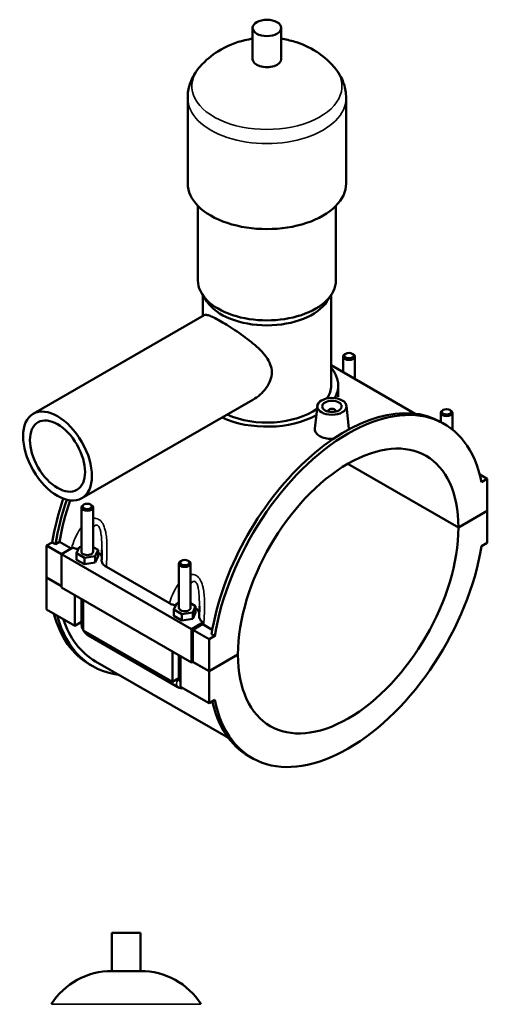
# Model space of a CAD drawing. Header units: millimetres. Extents: x 0 to 974, y -206 to 1211.
# Tile 9 of 9: x 734 to 974, y 608 to 1113. Entities that reach past the tile are written whole.
import ezdxf

# ---------------------------------------------------------------- set-up
doc = ezdxf.new("R2010")
doc.units = ezdxf.units.MM
doc.layers.add('Visible (ISO)', color=7, linetype='Continuous', lineweight=50)
doc.layers.add('Visible Narrow (ISO)', color=7, linetype='Continuous', lineweight=35)

msp = doc.modelspace()

# ---------------------------------------------------------------- linework, layer by layer
at = {"layer": 'Visible (ISO)'}
for p, q in [((853.36, 1092.995), (853.36, 1108.953)), ((868, 1092.995), (868, 1108.953)), ((820.013, 1029.161), (820.013, 1073.047)), ((901.346, 1029.161), (901.346, 1073.047)), ((825.3, 979.29), (825.3, 1017.614)), ((896.06, 979.29), (896.06, 1017.614)), ((829.85, 968.62), (827.567, 972.115)), ((827.74, 961.047), (827.74, 971.85)), ((891.509, 968.62), (893.793, 972.115)), ((893.62, 925.43), (893.62, 971.85)), ((740.724, 910.937), (828.535, 961.505)), ((899.823, 932.307), (899.823, 940.319)), ((901.12, 941.783), (900.694, 941.536)), ((904.527, 941.783), (904.953, 941.536)), ((905.823, 928.851), (905.823, 940.319)), ((893.62, 935.879), (936.769, 911.031)), ((897.28, 919.647), (897.28, 925.43)), ((765.675, 867.608), (853.486, 918.175)), ((886.569, 915.045), (885.332, 903.5)), ((901.541, 915.045), (902.783, 903.46)), ((892.055, 912.14), (892.055, 912.326)), ((896.055, 912.14), (896.055, 912.326)), ((949.886, 911.49), (949.886, 906.8)), ((951.183, 912.954), (950.757, 912.707)), ((954.59, 912.954), (955.016, 912.707)), ((955.886, 911.49), (955.886, 902.908)), ((951.743, 905.731), (950.075, 906.692)), ((958.968, 852.578), (902.145, 885.3)), ((902.216, 885.341), (958.968, 852.66)), ((969.967, 879.738), (973.817, 877.521)), ((973.817, 877.521), (970.873, 875.826)), ((973.817, 861.211), (973.817, 877.521)), ((766.769, 864.416), (766.344, 864.169)), ((770.177, 864.416), (770.603, 864.169)), ((765.473, 862.952), (765.473, 840.238)), ((771.473, 862.952), (771.473, 840.238)), ((958.968, 852.66), (973.817, 861.211)), ((973.817, 861.129), (958.968, 852.578)), ((973.746, 861.17), (973.817, 861.129)), ((973.817, 844.819), (973.817, 861.129)), ((747.543, 843.317), (750.487, 845.012)), ((752.156, 844.051), (750.487, 845.012)), ((754.236, 845.249), (752.156, 844.051)), ((760.202, 841.814), (754.236, 845.249)), ((970.873, 843.124), (973.817, 844.819)), ((747.543, 843.317), (755.179, 838.919)), ((747.543, 827.007), (747.543, 843.317)), ((761.089, 842.325), (755.179, 838.922)), ((755.179, 838.922), (821.93, 800.483)), ((755.179, 838.922), (755.179, 821.795)), ((762.896, 839.377), (764.391, 842.589)), ((762.896, 836.107), (762.896, 839.377)), ((766.979, 837.026), (762.896, 839.377)), ((764.391, 842.589), (765.473, 842.756)), ((771.473, 842.582), (774.05, 841.098)), ((774.05, 841.098), (772.556, 837.887)), ((774.05, 837.828), (774.05, 841.098)), ((762.896, 836.107), (766.979, 833.756)), ((772.556, 837.887), (766.979, 837.026)), ((766.979, 833.756), (766.979, 837.026)), ((766.979, 833.756), (772.556, 834.617)), ((772.556, 834.617), (772.556, 837.887)), ((772.556, 834.617), (774.05, 837.828)), ((815.536, 811.408), (815.536, 834.123)), ((816.833, 835.587), (816.407, 835.339)), ((820.24, 835.587), (820.666, 835.339)), ((821.536, 811.408), (821.536, 834.123)), ((778.266, 832.407), (810.617, 813.778)), ((747.543, 827.007), (755.179, 822.609)), ((747.543, 826.925), (747.614, 826.966)), ((747.543, 810.615), (747.543, 826.925)), ((755.179, 822.527), (747.543, 826.925)), ((755.179, 821.795), (821.93, 783.355)), ((762.109, 802.227), (762.109, 817.804)), ((765.473, 815.867), (765.473, 803.448)), ((766.352, 815.361), (766.352, 799.783)), ((812.959, 810.548), (814.454, 813.759)), ((814.454, 813.759), (815.536, 813.926)), ((821.536, 813.753), (824.113, 812.269)), ((747.543, 810.615), (762.109, 802.227)), ((812.959, 807.278), (812.959, 810.548)), ((817.042, 808.197), (812.959, 810.548)), ((822.619, 809.057), (817.042, 808.197)), ((824.113, 812.269), (822.619, 809.057)), ((822.619, 805.787), (822.619, 809.057)), ((822.619, 805.787), (824.113, 808.999)), ((824.113, 808.999), (824.113, 812.269)), ((765.473, 804.164), (762.109, 802.227)), ((812.959, 807.278), (817.042, 804.927)), ((817.042, 804.927), (817.042, 808.197)), ((817.042, 804.927), (822.619, 805.787)), ((821.93, 800.483), (827.84, 803.886)), ((766.352, 799.783), (812.172, 773.397)), ((821.93, 783.355), (821.93, 800.483)), ((827.696, 802.985), (822.637, 800.072)), ((822.637, 800.072), (830.981, 795.268)), ((822.637, 800.072), (822.637, 783.762)), ((832.63, 800.105), (828.276, 802.613)), ((769.097, 797.174), (814.918, 770.788)), ((833.926, 796.963), (830.981, 795.268)), ((830.981, 795.268), (830.981, 778.958)), ((833.926, 796.963), (832.257, 797.924)), ((812.172, 773.397), (812.172, 788.975)), ((772.722, 783.94), (840.955, 744.647)), ((815.536, 774.619), (815.536, 787.037)), ((816.415, 786.531), (816.415, 770.954)), ((822.637, 783.762), (821.93, 783.355)), ((830.981, 778.876), (822.566, 783.722)), ((822.637, 783.762), (830.981, 778.958)), ((830.981, 778.958), (845.831, 787.509)), ((845.831, 787.427), (830.981, 778.876)), ((845.76, 787.468), (845.831, 787.427)), ((771.285, 781.444), (769.616, 782.405)), ((830.981, 778.876), (830.981, 762.566)), ((815.536, 775.334), (812.172, 773.397)), ((816.415, 770.954), (830.981, 762.566)), ((830.981, 762.566), (833.926, 764.261)), ((853.055, 734.356), (851.386, 735.317)), ((795.784, 644.597), (781.144, 644.597)), ((781.144, 625.077), (781.144, 644.597)), ((795.784, 625.077), (795.784, 644.597)), ((795.784, 625.077), (781.144, 625.077))]:
    msp.add_line(p, q, dxfattribs=at)
for centre, start, end in [((781.144, 588.031), 90, 147.38758), ((795.784, 588.031), 32.61242, 90)]:
    msp.add_arc(centre, 37.046, start, end, dxfattribs=at)
for centre, major_axis, ratio in [((860.68, 1108.953), (7.32, 0), 0.5758617), ((902.823, 940.81), (2.4, 0), 0.5758617), ((753.2, 889.273), (12.476, -21.665), 0.5780931), ((894.055, 914.779), (7.5, 0), 0.5758617), ((894.055, 914.779), (5, 0), 0.5758617), ((753.2, 889.273), (9.981, -17.332), 0.5780931), ((952.886, 911.98), (2.4, 0), 0.5758617), ((768.473, 863.442), (2.4, 0), 0.5758617), ((818.536, 834.613), (2.4, 0), 0.5758617)]:
    msp.add_ellipse(centre, major_axis=major_axis, ratio=ratio, dxfattribs=at)
for centre, major_axis, ratio, start_param, end_param in [((860.68, 1092.995), (-7.32, 0), 0.5758617, 0, 3.1415927), ((860.68, 1029.161), (-40.667, 0), 0.5758617, 0, 3.1415927), ((860.68, 979.29), (-35.38, 0), 0.5758617, 0, 3.1415927), ((860.68, 975.301), (-32.94, 0), 0.5758617, 0.3599086, 2.7816841), ((902.823, 940.319), (-3, 0), 0.5758617, 5.5016397, 10.2063236), ((860.68, 925.43), (36.6, 0), 0.5758617, 5.9737411, 6.7342121), ((860.68, 925.43), (32.94, 0), 0.5758617, 5.9292044, 6.2831853), ((902.399, 820.043), (49.344, 85.688), 0.5780931, 5.699524, 8.4337755), ((900.73, 821.004), (49.344, 85.688), 0.5780931, 0, 2.1505902), ((860.68, 925.43), (36.6, 0), 0.5758617, 4.0316056, 5.4784443), ((860.68, 925.43), (32.94, 0), 0.5758617, 4.0432795, 5.6090181), ((894.055, 912.326), (-2, 0), 0.5758617, 2.9729035, 6.4518745), ((952.886, 911.49), (-3, 0), 0.5758617, 5.5016397, 10.2063236), ((902.399, 820.043), (39.923, 69.327), 0.5780931, 5.4964784, 8.6368211), ((818.96, 868.093), (-49.344, -85.688), 0.5780931, 5.0411596, 5.2921829), ((820.629, 867.132), (49.344, 85.688), 0.5780931, 1.8952636, 2.1505902), ((820.629, 867.132), (-47.907, -83.192), 0.5780931, 5.0406376, 5.2859828), ((768.473, 862.952), (3, 0), 0.5758617, 2.360047, 7.0647309), ((902.399, 820.043), (-39.923, -69.327), 0.5780931, 5.4964784, 8.6368211), ((768.473, 840.238), (-3, 0), 0.5758617, 0, 3.1415927), ((768.473, 836.968), (7.5, 0), 0.5758617, 0.1296477, 0.7324026), ((902.399, 820.043), (-49.344, -85.688), 0.5780931, 5.699524, 8.4337755), ((818.536, 834.123), (3, 0), 0.5758617, 2.360047, 7.0647309), ((818.96, 868.093), (-49.344, -85.688), 0.5780931, 5.7558851, 6.2831853), ((818.536, 811.408), (-3, 0), 0.5758617, 0, 3.1415927), ((818.536, 808.138), (7.5, 0), 0.5758617, 0.1296477, 0.7324026), ((820.629, 867.132), (-49.344, -85.688), 0.5780931, 5.7558851, 6.5251304), ((820.629, 867.132), (-47.907, -83.192), 0.5780931, 5.8099399, 6.2831853), ((900.73, 821.004), (-49.344, -85.688), 0.5780931, 5.7238645, 6.2831853)]:
    msp.add_ellipse(centre, major_axis=major_axis, ratio=ratio, start_param=start_param, end_param=end_param, dxfattribs=at)
for points, knots in [([(853.36, 1103.426), (852.028, 1103.227), (850.684, 1102.97), (844.946, 1101.607), (840.355, 1099.951), (832.442, 1094.942), (829.301, 1092.465), (826.289, 1089.03)], [7.32269345, 7.32269345, 7.32269345, 7.32269345, 7.45993851, 7.45993851, 7.90124478, 7.90124478, 8.17184916, 8.17184916, 8.17184916, 8.17184916]), ([(895.071, 1089.03), (892.166, 1092.342), (889.139, 1094.763), (882.321, 1099.164), (878.598, 1100.732), (872.637, 1102.569), (870.301, 1103.082), (868, 1103.426)], [5.96531778, 5.96531778, 5.96531778, 5.96531778, 6.22626042, 6.22626042, 6.57732596, 6.57732596, 6.81447349, 6.81447349, 6.81447349, 6.81447349]), ([(826.289, 1089.03), (825.565, 1088.203), (824.879, 1087.326), (823.61, 1085.463), (823.026, 1084.478), (821.989, 1082.405), (821.536, 1081.317), (820.793, 1079.056), (820.503, 1077.883), (820.113, 1075.489), (820.013, 1074.268), (820.013, 1073.047)], [1.88866385, 1.88866385, 1.88866385, 1.88866385, 1.98216998, 1.98216998, 2.07567611, 2.07567611, 2.16918223, 2.16918223, 2.26268836, 2.26268836, 2.35619449, 2.35619449, 2.35619449, 2.35619449]), ([(901.346, 1073.047), (901.346, 1074.268), (901.246, 1075.489), (900.857, 1077.883), (900.567, 1079.056), (899.824, 1081.317), (899.371, 1082.405), (898.334, 1084.478), (897.75, 1085.463), (896.48, 1087.326), (895.795, 1088.203), (895.071, 1089.03)], [5.49778714, 5.49778714, 5.49778714, 5.49778714, 5.59129327, 5.59129327, 5.6847994, 5.6847994, 5.77830553, 5.77830553, 5.87181166, 5.87181166, 5.96531778, 5.96531778, 5.96531778, 5.96531778]), ([(828.535, 961.505), (828.807, 961.661), (829.176, 961.719), (830.16, 961.607), (830.779, 961.435), (832.273, 960.864), (833.15, 960.463), (835.125, 959.463), (836.224, 958.862), (838.551, 957.522), (839.828, 956.755), (842.516, 955.07), (843.927, 954.152), (846.767, 952.228), (848.199, 951.219), (850.965, 949.169), (852.298, 948.128), (854.782, 946.054), (856.024, 944.944), (858.329, 942.63), (859.391, 941.426), (861.188, 938.937), (861.922, 937.648), (862.925, 934.995), (863.191, 933.629), (863.191, 930.877), (862.925, 929.484), (861.922, 926.77), (861.188, 925.449), (859.391, 922.984), (858.329, 921.839), (856.024, 919.809), (854.782, 918.925), (853.513, 918.191), (853.5, 918.183), (853.486, 918.175)], [2.0254793, 2.0254793, 2.0254793, 2.0254793, 2.5138385, 2.5138385, 3.0074958, 3.0074958, 3.5011531, 3.5011531, 3.9948105, 3.9948105, 4.4884678, 4.4884678, 4.9821251, 4.9821251, 5.4757824, 5.4757824, 5.9694398, 5.9694398, 6.4744851, 6.4744851, 6.9795304, 6.9795304, 7.4845756, 7.4845756, 7.9896209, 7.9896209, 8.4946662, 8.4946662, 8.9997115, 8.9997115, 9.5047568, 9.5047568, 10.0098021, 10.0098021, 10.0151002, 10.0151002, 10.0151002, 10.0151002]), ([(894.879, 898.191), (894.6, 898.165), (894.322, 898.146), (892.951, 898.092), (891.779, 898.172), (889.623, 898.621), (888.638, 898.991), (887.861, 899.438), (887.084, 899.886), (886.412, 900.47), (885.525, 901.774), (885.309, 902.492), (885.313, 903.276), (885.32, 903.388), (885.332, 903.5)], [4.5307502, 4.5307502, 4.5307502, 4.5307502, 4.6128429, 4.6128429, 4.9425052, 4.9425052, 5.2721674, 5.2721674, 5.2721674, 5.6018297, 5.6018297, 5.931492, 5.931492, 5.9855791, 5.9855791, 5.9855791, 5.9855791]), ([(902.782, 903.46), (902.793, 903.364), (902.798, 903.268), (902.797, 903.114), (902.795, 903.055), (902.79, 902.995)], [3.242656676, 3.242656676, 3.242656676, 3.242656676, 3.295408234, 3.295408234, 3.328507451, 3.328507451, 3.328507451, 3.328507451]), ([(761.089, 842.325), (761.473, 842.141), (761.886, 841.978), (762.812, 841.679), (763.328, 841.55), (763.861, 841.451)], [-0.6938751, -0.6938751, -0.6938751, -0.6938751, -0.54363219, -0.54363219, -0.37524843, -0.37524843, -0.37524843, -0.37524843]), ([(775.973, 841.139), (775.973, 840.798), (775.971, 840.455), (775.963, 839.767), (775.958, 839.422), (775.944, 838.729), (775.935, 838.382), (775.915, 837.686), (775.904, 837.337), (775.88, 836.638), (775.867, 836.288), (775.854, 835.938)], [5.01858729, 5.01858729, 5.01858729, 5.01858729, 5.13285156, 5.13285156, 5.24711582, 5.24711582, 5.36138009, 5.36138009, 5.47564435, 5.47564435, 5.58990862, 5.58990862, 5.58990862, 5.58990862]), ([(775.854, 835.938), (775.843, 835.674), (775.869, 835.41), (776.034, 834.711), (776.238, 834.285), (776.949, 833.33), (777.533, 832.83), (778.266, 832.407)], [-0.67827021, -0.67827021, -0.67827021, -0.67827021, -0.54066017, -0.54066017, -0.31131092, -0.31131092, 0, 0, 0, 0]), ([(810.617, 813.778), (811.115, 813.491), (811.678, 813.243), (812.806, 812.867), (813.355, 812.727), (813.925, 812.622)], [-0.76665576, -0.76665576, -0.76665576, -0.76665576, -0.55488933, -0.55488933, -0.37524941, -0.37524941, -0.37524941, -0.37524941]), ([(826.036, 812.309), (826.036, 811.968), (826.034, 811.626), (826.026, 810.938), (826.021, 810.593), (826.007, 809.9), (825.998, 809.552), (825.979, 808.856), (825.968, 808.507), (825.944, 807.809), (825.931, 807.459), (825.917, 807.109)], [5.01858729, 5.01858729, 5.01858729, 5.01858729, 5.13285156, 5.13285156, 5.24711582, 5.24711582, 5.36138009, 5.36138009, 5.47564435, 5.47564435, 5.58990862, 5.58990862, 5.58990862, 5.58990862]), ([(765.473, 803.448), (765.473, 802.92), (765.543, 802.413), (765.779, 801.437), (765.946, 800.967), (766.216, 800.381), (766.282, 800.248), (766.352, 800.117)], [1.57079633, 1.57079633, 1.57079633, 1.57079633, 1.88495559, 1.88495559, 2.19911486, 2.19911486, 2.29311877, 2.29311877, 2.29311877, 2.29311877]), ([(825.917, 807.109), (825.907, 806.867), (825.928, 806.625), (826.068, 805.969), (826.247, 805.563), (826.836, 804.706), (827.283, 804.271), (827.84, 803.886)], [-0.65572689, -0.65572689, -0.65572689, -0.65572689, -0.52961225, -0.52961225, -0.31209166, -0.31209166, -0.0501672, -0.0501672, -0.0501672, -0.0501672]), ([(766.639, 799.618), (766.721, 799.486), (766.807, 799.357), (767.183, 798.824), (767.507, 798.444), (768.235, 797.752), (768.639, 797.438), (769.097, 797.174)], [2.41490107, 2.41490107, 2.41490107, 2.41490107, 2.51327412, 2.51327412, 2.82743339, 2.82743339, 3.14159265, 3.14159265, 3.14159265, 3.14159265]), ([(814.918, 770.788), (815.376, 770.524), (815.892, 770.307), (816.904, 770.104), (817.366, 770.072), (817.849, 770.128)], [3.14159265, 3.14159265, 3.14159265, 3.14159265, 3.45575192, 3.45575192, 3.68065751, 3.68065751, 3.68065751, 3.68065751])]:
    msp.add_open_spline(points, degree=3, knots=knots, dxfattribs=at)
for points in [[(827.84, 803.886), (827.791, 803.585), (827.743, 803.285), (827.696, 802.985)], [(828.276, 802.613), (828.071, 802.731), (827.877, 802.855), (827.696, 802.985)]]:
    msp.add_open_spline(points, degree=3, dxfattribs=at)
at = {"layer": 'Visible Narrow (ISO)'}
msp.add_line((826.515, 607.997), (750.413, 607.997), dxfattribs=at)
for centre, major_axis, ratio, start_param, end_param in [((860.68, 1079.031), (-38.525, 0), 0.5758617, 5.8156547, 9.8923086), ((860.68, 1073.047), (-40.667, 0), 0.5758617, 0, 3.1415927), ((768.473, 803.448), (-3, 0), 0.5758617, 0, 0.7853982), ((770.594, 799.774), (-1.497, -2.6), 0.5780931, 5.4920009, 6.2831853), ((816.415, 773.388), (-1.497, -2.6), 0.5780931, 4.3521357, 6.2831853), ((818.536, 774.619), (-3, 0), 0.5758617, 0, 0.7853982)]:
    msp.add_ellipse(centre, major_axis=major_axis, ratio=ratio, start_param=start_param, end_param=end_param, dxfattribs=at)
for points, knots in [([(778.266, 832.407), (778.358, 834.09), (778.444, 835.798), (778.555, 838.949), (778.589, 840.386), (778.583, 843.302), (778.544, 844.784), (778.35, 847.394), (778.223, 848.525), (777.904, 850.356), (777.748, 851.07), (777.337, 852.533), (777.071, 853.277), (776.517, 854.431), (776.263, 854.871), (775.691, 855.667), (775.374, 856.021), (774.804, 856.511), (774.568, 856.679), (774.323, 856.82), (774.077, 856.962), (773.823, 857.076), (773.164, 857.294), (772.751, 857.36), (772.048, 857.369), (771.76, 857.344), (771.473, 857.294)], [-5.7455062, -5.7455062, -5.7455062, -5.7455062, -5.2503881, -5.2503881, -4.8430191, -4.8430191, -4.4286791, -4.4286791, -4.109956, -4.109956, -3.9011898, -3.9011898, -3.6677896, -3.6677896, -3.5079919, -3.5079919, -3.3481679, -3.3481679, -3.2440869, -3.2440869, -3.2440869, -3.140006, -3.140006, -2.980182, -2.980182, -2.8691306, -2.8691306, -2.8691306, -2.8691306]), ([(771.473, 852.689), (771.717, 853.002), (771.971, 853.268), (772.426, 853.616), (772.624, 853.728), (773.02, 853.857), (773.218, 853.875), (773.535, 853.815), (773.658, 853.77), (773.776, 853.701), (773.895, 853.633), (774.01, 853.542), (774.287, 853.259), (774.443, 853.038), (774.724, 852.518), (774.851, 852.22), (775.128, 851.419), (775.263, 850.886), (775.475, 849.816), (775.557, 849.285), (775.728, 847.905), (775.8, 847.036), (775.918, 845.003), (775.95, 843.828), (775.97, 842.145), (775.973, 841.642), (775.973, 841.139)], [2.6059872, 2.6059872, 2.6059872, 2.6059872, 2.8203842, 2.8203842, 2.980182, 2.980182, 3.140006, 3.140006, 3.2440869, 3.2440869, 3.2440869, 3.3481679, 3.3481679, 3.5079919, 3.5079919, 3.6677896, 3.6677896, 3.9011898, 3.9011898, 4.109956, 4.109956, 4.4286791, 4.4286791, 4.8430191, 4.8430191, 5.0185873, 5.0185873, 5.0185873, 5.0185873]), ([(765.473, 852.806), (764.884, 852.022), (764.343, 851.187), (763.218, 849.237), (762.658, 848.104), (761.443, 845.302), (760.843, 843.608), (760.336, 841.892)], [-1.9704136, -1.9704136, -1.9704136, -1.9704136, -1.6451547, -1.6451547, -1.2377858, -1.2377858, -0.6625717, -0.6625717, -0.6625717, -0.6625717]), ([(828.276, 802.613), (828.387, 804.606), (828.495, 806.637), (828.619, 810.12), (828.652, 811.556), (828.646, 814.473), (828.607, 815.955), (828.413, 818.565), (828.287, 819.696), (827.967, 821.526), (827.811, 822.24), (827.4, 823.704), (827.134, 824.448), (826.58, 825.601), (826.326, 826.042), (825.754, 826.837), (825.437, 827.192), (824.867, 827.681), (824.631, 827.85), (824.386, 827.991), (824.141, 828.132), (823.886, 828.246), (823.227, 828.464), (822.814, 828.53), (822.112, 828.54), (821.823, 828.515), (821.536, 828.464)], [-5.8404368, -5.8404368, -5.8404368, -5.8404368, -5.2503881, -5.2503881, -4.8430191, -4.8430191, -4.4286791, -4.4286791, -4.109956, -4.109956, -3.9011898, -3.9011898, -3.6677896, -3.6677896, -3.5079919, -3.5079919, -3.3481679, -3.3481679, -3.2440869, -3.2440869, -3.2440869, -3.140006, -3.140006, -2.980182, -2.980182, -2.8691306, -2.8691306, -2.8691306, -2.8691306]), ([(815.536, 823.977), (814.947, 823.193), (814.406, 822.357), (813.281, 820.407), (812.721, 819.274), (811.605, 816.701), (811.076, 815.249), (810.617, 813.778)], [-1.9704136, -1.9704136, -1.9704136, -1.9704136, -1.6451547, -1.6451547, -1.2377858, -1.2377858, -0.7426677, -0.7426677, -0.7426677, -0.7426677]), ([(821.536, 823.86), (821.78, 824.172), (822.034, 824.438), (822.489, 824.787), (822.687, 824.898), (823.083, 825.028), (823.281, 825.045), (823.598, 824.986), (823.721, 824.94), (823.839, 824.872), (823.958, 824.803), (824.073, 824.713), (824.35, 824.429), (824.506, 824.208), (824.787, 823.689), (824.914, 823.391), (825.191, 822.59), (825.326, 822.057), (825.538, 820.986), (825.62, 820.455), (825.792, 819.075), (825.863, 818.206), (825.981, 816.173), (826.014, 814.998), (826.034, 813.315), (826.036, 812.813), (826.036, 812.309)], [2.6059872, 2.6059872, 2.6059872, 2.6059872, 2.8203842, 2.8203842, 2.980182, 2.980182, 3.140006, 3.140006, 3.2440869, 3.2440869, 3.2440869, 3.3481679, 3.3481679, 3.5079919, 3.5079919, 3.6677896, 3.6677896, 3.9011898, 3.9011898, 4.109956, 4.109956, 4.4286791, 4.4286791, 4.8430191, 4.8430191, 5.0185873, 5.0185873, 5.0185873, 5.0185873])]:
    msp.add_open_spline(points, degree=3, knots=knots, dxfattribs=at)

doc.saveas('drawing.dxf')
